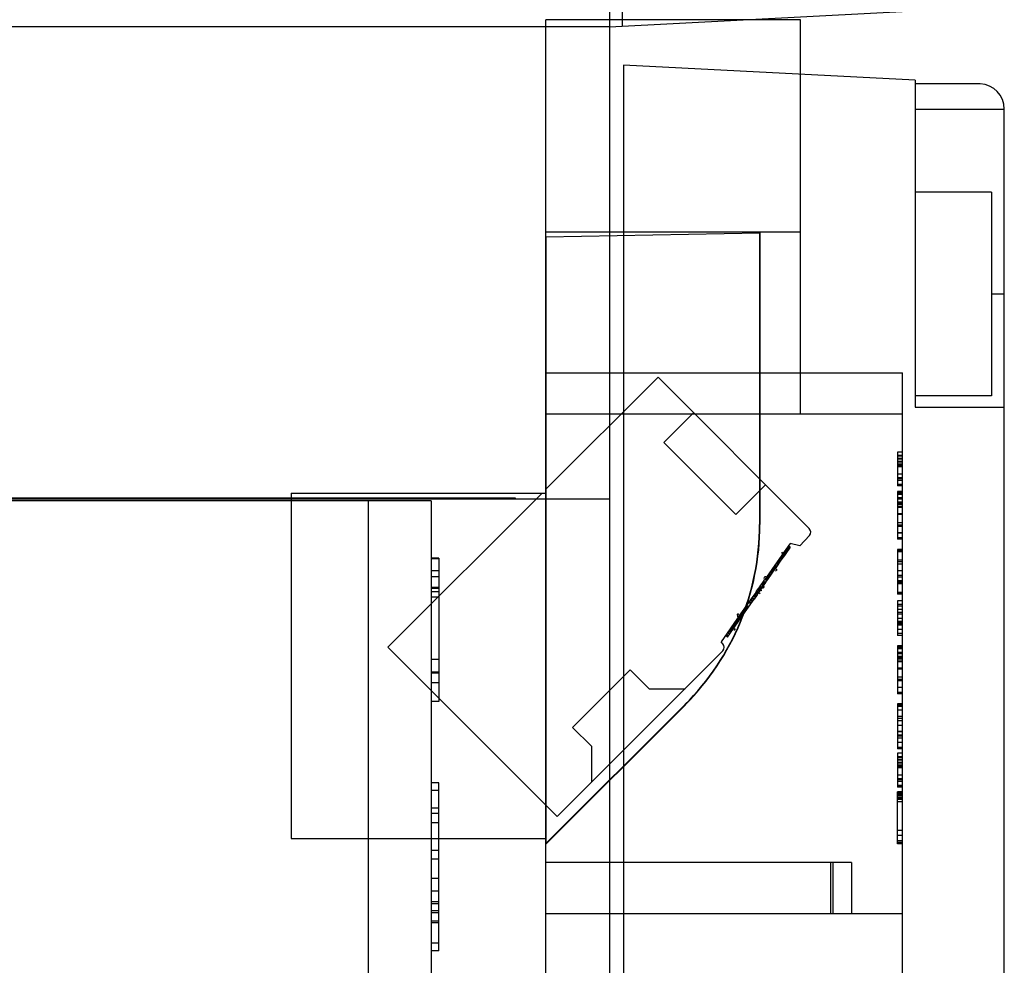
# Model space of a CAD drawing. Header units: millimetres. Extents: x 61 to 294, y 40 to 451.
# Tile 5 of 6: x 248 to 286, y 235 to 272. Entities that reach past the tile are written whole.
import ezdxf

# ---------------------------------------------------------------- set-up
doc = ezdxf.new("R2010")
doc.units = ezdxf.units.MM
doc.header["$LTSCALE"] = 31.926874
doc.layers.get('0').update_dxf_attribs({"linetype": 'CONTINUOUS'})

msp = doc.modelspace()

# ---------------------------------------------------------------- linework, layer by layer
at = {"color": 7, "linetype": 'Continuous'}
for p, q in [((270.952, 415.746), (270.952, 156.496)), ((271.452, 415.746), (271.452, 271.823)), ((270.952, 271.796), (286.452, 272.609)), ((278.452, 272.063), (268.452, 272.063)), ((268.452, 207.621), (268.452, 272.063)), ((278.452, 256.596), (278.452, 272.063)), ((270.952, 271.796), (219.952, 271.796)), ((282.952, 269.694), (271.493, 270.294)), ((271.493, 270.294), (271.493, 155.144)), ((282.952, 269.694), (282.952, 256.852)), ((285.505, 269.56), (282.952, 269.56)), ((282.952, 268.561), (286.452, 268.561)), ((286.452, 46.531), (286.452, 268.561)), ((285.952, 265.296), (282.952, 265.296)), ((285.952, 265.296), (285.952, 257.297)), ((278.452, 263.724), (268.452, 263.724)), ((268.452, 263.55), (276.857, 263.696)), ((276.84, 263.696), (276.857, 263.696)), ((276.84, 263.696), (276.84, 252.239)), ((276.857, 263.696), (276.857, 252.239)), ((268.452, 263.55), (268.457, 263.55)), ((268.457, 239.696), (268.457, 263.55)), ((286.452, 261.296), (285.952, 261.296)), ((268.452, 258.196), (282.452, 258.196)), ((272.854, 258.028), (268.452, 253.627)), ((278.79, 252.091), (272.854, 258.028)), ((282.452, 211.296), (282.452, 258.196)), ((285.952, 257.296), (282.952, 257.296)), ((282.952, 256.852), (286.452, 256.852)), ((268.452, 256.596), (282.452, 256.596)), ((274.247, 256.635), (273.08, 255.468)), ((275.908, 252.64), (273.08, 255.468)), ((282.452, 255.092), (282.252, 255.092)), ((282.252, 255.092), (282.252, 253.758)), ((282.252, 254.962), (282.452, 254.962)), ((282.252, 254.937), (282.452, 254.937)), ((282.452, 254.933), (282.252, 254.933)), ((282.252, 254.854), (282.452, 254.854)), ((282.252, 254.821), (282.452, 254.821)), ((282.452, 254.718), (282.252, 254.718)), ((282.252, 254.703), (282.452, 254.703)), ((282.252, 254.629), (282.452, 254.629)), ((282.452, 254.587), (282.252, 254.587)), ((282.252, 254.544), (282.452, 254.544)), ((282.452, 254.536), (282.252, 254.536)), ((282.252, 254.522), (282.452, 254.522)), ((282.252, 254.236), (282.452, 254.236)), ((282.452, 254.078), (282.252, 254.078)), ((282.252, 254.048), (282.452, 254.048)), ((282.452, 254.042), (282.252, 254.042)), ((277.075, 253.806), (275.908, 252.64)), ((282.252, 253.988), (282.452, 253.988)), ((282.452, 253.977), (282.252, 253.977)), ((282.452, 253.816), (282.252, 253.816)), ((282.252, 253.813), (282.452, 253.813)), ((282.452, 253.758), (282.252, 253.758)), ((246.502, 253.296), (267.246, 253.296)), ((258.452, 253.474), (268.452, 253.474)), ((258.452, 253.474), (258.452, 239.906)), ((261.473, 253.296), (261.473, 253.245)), ((268.3, 253.474), (262.247, 247.421)), ((263.952, 253.245), (263.952, 253.296)), ((267.246, 253.296), (267.246, 253.245)), ((282.452, 253.544), (282.252, 253.544)), ((282.252, 253.544), (282.252, 251.664)), ((282.252, 253.515), (282.452, 253.515)), ((282.252, 253.462), (282.452, 253.462)), ((282.252, 253.44), (282.452, 253.44)), ((282.252, 253.437), (282.452, 253.437)), ((282.252, 253.303), (282.452, 253.303)), ((270.952, 253.245), (219.952, 253.245)), ((263.952, 253.174), (219.952, 253.174)), ((261.473, 253.174), (261.473, 207.296)), ((263.952, 253.174), (263.952, 207.296)), ((282.452, 253.237), (282.252, 253.237)), ((282.252, 253.137), (282.452, 253.137)), ((282.252, 253.129), (282.452, 253.129)), ((282.252, 253.086), (282.452, 253.086)), ((282.452, 253.066), (282.252, 253.066)), ((282.252, 253.037), (282.452, 253.037)), ((282.252, 252.959), (282.452, 252.959)), ((282.252, 252.928), (282.452, 252.928)), ((282.452, 252.669), (282.252, 252.669)), ((282.452, 252.633), (282.252, 252.633)), ((276.84, 252.239), (276.857, 252.239)), ((282.452, 252.313), (282.252, 252.313)), ((282.252, 252.236), (282.452, 252.236)), ((282.252, 252.227), (282.452, 252.227)), ((282.452, 252.17), (282.252, 252.17)), ((278.796, 251.815), (278.419, 251.402)), ((282.252, 251.928), (282.452, 251.928)), ((282.252, 251.92), (282.452, 251.92)), ((282.252, 251.73), (282.452, 251.73)), ((278.039, 251.504), (277.774, 251.125)), ((277.856, 251.068), (278.052, 251.349)), ((277.997, 251.27), (277.915, 251.327)), ((277.999, 251.273), (277.917, 251.331)), ((277.919, 251.333), (278.001, 251.276)), ((278.006, 251.284), (277.924, 251.341)), ((278.028, 251.314), (277.946, 251.371)), ((278.03, 251.317), (277.948, 251.374)), ((277.949, 251.376), (278.031, 251.318)), ((277.955, 251.384), (278.036, 251.327)), ((278.052, 251.349), (277.97, 251.406)), ((278.419, 251.402), (278.039, 251.504)), ((282.452, 251.664), (282.252, 251.664)), ((277.71, 251.035), (277.111, 250.18)), ((277.725, 250.882), (277.643, 250.939)), ((277.728, 250.886), (277.646, 250.944)), ((277.732, 250.892), (277.65, 250.949)), ((277.656, 250.958), (277.738, 250.9)), ((277.744, 250.908), (277.662, 250.965)), ((277.746, 250.911), (277.664, 250.968)), ((277.668, 250.975), (277.75, 250.917)), ((277.681, 250.993), (277.763, 250.935)), ((277.683, 250.996), (277.765, 250.939)), ((277.768, 250.943), (277.686, 251.001)), ((277.688, 251.003), (277.77, 250.945)), ((277.774, 250.952), (277.692, 251.009)), ((277.776, 250.954), (277.694, 251.012)), ((277.695, 250.839), (277.779, 250.958)), ((277.779, 250.958), (277.697, 251.016)), ((277.785, 250.967), (277.703, 251.025)), ((277.788, 250.971), (277.706, 251.028)), ((277.774, 251.125), (277.71, 251.035)), ((277.795, 250.981), (277.713, 251.039)), ((277.714, 251.041), (277.796, 250.983)), ((277.798, 250.986), (277.716, 251.044)), ((277.747, 251.144), (277.723, 251.161)), ((277.804, 250.995), (277.723, 251.053)), ((277.807, 250.998), (277.725, 251.056)), ((277.726, 251.057), (277.808, 251)), ((277.809, 251.001), (277.727, 251.059)), ((277.728, 251.06), (277.81, 251.003)), ((277.812, 251.006), (277.73, 251.063)), ((277.735, 251.07), (277.817, 251.013)), ((277.819, 251.016), (277.737, 251.073)), ((277.83, 251.032), (277.748, 251.089)), ((277.832, 251.034), (277.75, 251.091)), ((277.838, 251.043), (277.756, 251.1)), ((277.842, 251.048), (277.76, 251.105)), ((277.767, 251.116), (277.849, 251.059)), ((277.85, 251.06), (277.768, 251.117)), ((277.774, 251.125), (277.856, 251.068)), ((277.778, 251.132), (277.86, 251.075)), ((277.779, 250.958), (277.792, 250.977)), ((277.862, 251.077), (277.78, 251.135)), ((277.792, 250.977), (277.856, 251.068)), ((277.875, 251.095), (277.793, 251.153)), ((277.876, 251.097), (277.794, 251.154)), ((277.888, 251.115), (277.806, 251.172)), ((277.893, 251.122), (277.812, 251.18)), ((277.907, 251.141), (277.825, 251.198)), ((277.851, 251.236), (277.933, 251.179)), ((277.934, 251.181), (277.852, 251.238)), ((277.941, 251.191), (277.859, 251.248)), ((277.948, 251.199), (277.866, 251.257)), ((277.958, 251.214), (277.876, 251.272)), ((277.961, 251.219), (277.879, 251.276)), ((277.899, 251.304), (277.981, 251.247)), ((277.984, 251.252), (277.902, 251.309)), ((277.986, 251.255), (277.904, 251.312)), ((277.989, 251.259), (277.907, 251.316)), ((282.452, 251.264), (282.252, 251.264)), ((282.252, 251.264), (282.252, 249.502)), ((282.252, 251.249), (282.452, 251.249)), ((282.252, 251.195), (282.452, 251.195)), ((282.252, 251.188), (282.452, 251.188)), ((264.252, 250.922), (263.952, 250.922)), ((264.252, 250.896), (263.952, 250.896)), ((264.252, 250.922), (264.252, 245.296)), ((277.465, 250.51), (277.383, 250.567)), ((277.387, 250.574), (277.469, 250.516)), ((277.478, 250.528), (277.396, 250.586)), ((277.48, 250.532), (277.398, 250.589)), ((277.409, 250.605), (277.491, 250.548)), ((277.416, 250.615), (277.498, 250.558)), ((277.426, 250.629), (277.508, 250.571)), ((277.529, 250.601), (277.447, 250.658)), ((277.567, 250.656), (277.485, 250.713)), ((277.49, 250.721), (277.572, 250.663)), ((277.492, 250.549), (277.695, 250.839)), ((277.497, 250.73), (277.578, 250.672)), ((277.586, 250.684), (277.504, 250.741)), ((277.506, 250.744), (277.588, 250.686)), ((277.607, 250.713), (277.525, 250.77)), ((277.611, 250.719), (277.529, 250.776)), ((277.617, 250.727), (277.535, 250.784)), ((277.538, 250.789), (277.62, 250.732)), ((277.541, 250.794), (277.623, 250.736)), ((277.626, 250.74), (277.544, 250.797)), ((277.628, 250.743), (277.546, 250.801)), ((277.632, 250.748), (277.55, 250.806)), ((277.567, 250.831), (277.649, 250.774)), ((277.571, 250.836), (277.653, 250.779)), ((277.572, 250.838), (277.654, 250.78)), ((277.579, 250.848), (277.661, 250.79)), ((277.665, 250.796), (277.583, 250.854)), ((277.668, 250.8), (277.586, 250.858)), ((277.674, 250.808), (277.592, 250.866)), ((277.711, 250.861), (277.629, 250.919)), ((277.714, 250.866), (277.632, 250.923)), ((277.715, 250.867), (277.633, 250.925)), ((277.718, 250.872), (277.636, 250.929)), ((277.721, 250.875), (277.639, 250.933)), ((282.452, 250.84), (282.252, 250.84)), ((282.452, 250.772), (282.252, 250.772)), ((282.252, 250.703), (282.452, 250.703)), ((264.252, 250.422), (263.952, 250.422)), ((264.252, 250.189), (263.952, 250.189)), ((277.111, 250.18), (277.033, 250.068)), ((277.182, 250.106), (277.1, 250.163)), ((277.191, 250.119), (277.109, 250.176)), ((277.192, 250.121), (277.11, 250.178)), ((277.193, 250.122), (277.111, 250.18)), ((277.223, 250.165), (277.142, 250.223)), ((277.241, 250.19), (277.159, 250.248)), ((277.256, 250.211), (277.174, 250.269)), ((277.27, 250.232), (277.188, 250.289)), ((277.274, 250.238), (277.192, 250.295)), ((277.197, 250.128), (277.456, 250.497)), ((277.284, 250.252), (277.202, 250.31)), ((277.287, 250.256), (277.205, 250.313)), ((277.29, 250.26), (277.208, 250.318)), ((277.297, 250.271), (277.215, 250.328)), ((277.332, 250.32), (277.25, 250.378)), ((277.333, 250.322), (277.251, 250.379)), ((277.367, 250.371), (277.285, 250.428)), ((277.372, 250.377), (277.29, 250.435)), ((277.302, 250.452), (277.384, 250.394)), ((277.386, 250.398), (277.304, 250.455)), ((277.389, 250.402), (277.307, 250.459)), ((277.396, 250.411), (277.314, 250.469)), ((277.396, 250.412), (277.314, 250.469)), ((277.406, 250.426), (277.324, 250.483)), ((277.414, 250.438), (277.332, 250.495)), ((277.433, 250.465), (277.351, 250.523)), ((277.438, 250.472), (277.356, 250.529)), ((277.446, 250.483), (277.364, 250.54)), ((277.448, 250.486), (277.366, 250.543)), ((277.456, 250.497), (277.492, 250.549)), ((282.252, 250.433), (282.452, 250.433)), ((282.252, 250.25), (282.452, 250.25)), ((282.252, 250.192), (282.452, 250.192)), ((276.796, 249.729), (276.83, 249.777)), ((276.807, 249.57), (277.083, 249.964)), ((276.911, 249.719), (276.829, 249.776)), ((276.83, 249.777), (276.862, 249.823)), ((276.929, 249.744), (276.847, 249.802)), ((276.93, 249.747), (276.848, 249.804)), ((276.939, 249.759), (276.857, 249.817)), ((276.94, 249.761), (276.858, 249.818)), ((276.942, 249.764), (276.86, 249.821)), ((276.862, 249.823), (276.964, 249.97)), ((276.944, 249.766), (276.862, 249.823)), ((276.945, 249.768), (276.863, 249.825)), ((276.865, 249.829), (276.947, 249.771)), ((276.99, 249.832), (276.908, 249.889)), ((276.936, 249.93), (277.018, 249.872)), ((277.024, 249.88), (276.942, 249.938)), ((277.026, 249.883), (276.944, 249.941)), ((276.964, 249.97), (277.033, 250.068)), ((277.046, 249.912), (276.964, 249.97)), ((277.047, 249.914), (276.965, 249.971)), ((277.048, 249.915), (276.966, 249.973)), ((277.051, 249.919), (276.969, 249.976)), ((277.066, 249.94), (276.984, 249.997)), ((277.07, 249.946), (276.988, 250.003)), ((277.07, 249.947), (276.989, 250.004)), ((277.078, 249.957), (276.996, 250.015)), ((277.131, 250.033), (277.049, 250.09)), ((277.133, 250.036), (277.051, 250.093)), ((277.153, 250.065), (277.072, 250.123)), ((277.164, 250.08), (277.082, 250.138)), ((277.083, 249.964), (277.09, 249.975)), ((277.09, 249.975), (277.197, 250.128)), ((282.452, 250.033), (282.252, 250.033)), ((282.452, 249.997), (282.252, 249.997)), ((282.452, 249.966), (282.252, 249.966)), ((282.252, 249.933), (282.452, 249.933)), ((282.252, 249.926), (282.452, 249.926)), ((264.252, 249.771), (263.952, 249.771)), ((264.252, 249.73), (263.952, 249.73)), ((263.952, 249.611), (264.252, 249.611)), ((264.252, 249.396), (263.952, 249.396)), ((276.689, 249.576), (276.536, 249.358)), ((276.675, 249.382), (276.593, 249.439)), ((276.689, 249.402), (276.607, 249.459)), ((276.7, 249.418), (276.618, 249.475)), ((276.62, 249.477), (276.701, 249.42)), ((276.741, 249.476), (276.624, 249.309)), ((276.764, 249.51), (276.682, 249.567)), ((276.765, 249.511), (276.683, 249.568)), ((276.767, 249.514), (276.685, 249.571)), ((276.689, 249.576), (276.726, 249.629)), ((276.771, 249.519), (276.689, 249.576)), ((276.776, 249.526), (276.694, 249.583)), ((276.777, 249.527), (276.695, 249.585)), ((276.723, 249.625), (276.805, 249.568)), ((276.806, 249.569), (276.724, 249.626)), ((276.726, 249.629), (276.758, 249.675)), ((276.808, 249.572), (276.726, 249.629)), ((276.741, 249.476), (276.807, 249.57)), ((276.839, 249.616), (276.757, 249.673)), ((276.758, 249.675), (276.796, 249.729)), ((276.842, 249.621), (276.76, 249.678)), ((276.848, 249.629), (276.766, 249.686)), ((276.849, 249.63), (276.767, 249.688)), ((276.878, 249.672), (276.796, 249.729)), ((276.808, 249.572), (276.869, 249.529)), ((276.896, 249.698), (276.814, 249.755)), ((276.902, 249.707), (276.82, 249.764)), ((276.917, 249.661), (276.844, 249.711)), ((276.9, 249.657), (276.92, 249.643)), ((282.452, 249.571), (282.252, 249.571)), ((282.252, 249.563), (282.452, 249.563)), ((282.452, 249.502), (282.252, 249.502)), ((276.536, 249.358), (276.096, 248.73)), ((276.187, 248.685), (276.624, 249.309)), ((276.372, 248.949), (276.29, 249.006)), ((276.381, 248.962), (276.299, 249.02)), ((276.395, 248.982), (276.313, 249.04)), ((276.411, 249.006), (276.329, 249.063)), ((276.339, 249.077), (276.421, 249.02)), ((276.498, 249.13), (276.416, 249.187)), ((276.499, 249.131), (276.417, 249.188)), ((276.446, 249.23), (276.528, 249.173)), ((276.559, 249.216), (276.477, 249.273)), ((276.567, 249.228), (276.485, 249.285)), ((276.5, 249.307), (276.582, 249.25)), ((276.616, 249.298), (276.534, 249.355)), ((276.536, 249.358), (276.618, 249.301)), ((276.62, 249.304), (276.538, 249.361)), ((276.634, 249.323), (276.552, 249.381)), ((282.452, 249.247), (282.252, 249.247)), ((282.252, 249.247), (282.252, 247.889)), ((282.452, 249.1), (282.252, 249.1)), ((282.252, 249.05), (282.452, 249.05)), ((276.096, 248.73), (275.952, 248.524)), ((276.021, 248.623), (276.103, 248.566)), ((276.104, 248.567), (276.022, 248.624)), ((276.113, 248.58), (276.031, 248.637)), ((276.034, 248.467), (276.187, 248.685)), ((276.048, 248.661), (276.13, 248.603)), ((276.133, 248.608), (276.051, 248.666)), ((276.057, 248.674), (276.139, 248.617)), ((276.145, 248.626), (276.064, 248.683)), ((276.147, 248.628), (276.065, 248.686)), ((276.173, 248.665), (276.091, 248.722)), ((276.175, 248.668), (276.093, 248.725)), ((276.179, 248.673), (276.097, 248.731)), ((276.183, 248.679), (276.101, 248.737)), ((276.187, 248.685), (276.105, 248.743)), ((276.19, 248.689), (276.108, 248.746)), ((276.197, 248.7), (276.115, 248.757)), ((276.207, 248.714), (276.125, 248.771)), ((276.213, 248.723), (276.131, 248.78)), ((276.216, 248.727), (276.134, 248.784)), ((276.221, 248.734), (276.139, 248.791)), ((276.162, 248.824), (276.244, 248.766)), ((276.168, 248.832), (276.249, 248.774)), ((276.257, 248.785), (276.175, 248.843)), ((276.199, 248.877), (276.281, 248.819)), ((276.293, 248.837), (276.211, 248.894)), ((276.307, 248.856), (276.225, 248.913)), ((276.309, 248.859), (276.227, 248.917)), ((276.229, 248.919), (276.311, 248.862)), ((276.239, 248.934), (276.321, 248.877)), ((276.267, 248.974), (276.349, 248.916)), ((276.352, 248.921), (276.27, 248.979)), ((276.365, 248.939), (276.283, 248.996)), ((276.368, 248.944), (276.286, 249.002)), ((282.252, 248.917), (282.452, 248.917)), ((282.252, 248.798), (282.452, 248.798)), ((282.252, 248.734), (282.452, 248.734)), ((275.952, 248.524), (275.328, 247.633)), ((275.829, 248.174), (275.747, 248.232)), ((275.831, 248.176), (275.749, 248.234)), ((275.835, 248.182), (275.753, 248.239)), ((275.754, 248.241), (275.836, 248.184)), ((275.848, 248.201), (275.766, 248.258)), ((275.852, 248.207), (275.771, 248.265)), ((275.785, 248.285), (275.867, 248.228)), ((275.882, 248.249), (275.8, 248.307)), ((275.891, 248.262), (275.809, 248.32)), ((275.895, 248.268), (275.813, 248.326)), ((275.907, 248.286), (275.825, 248.343)), ((275.827, 248.346), (275.909, 248.288)), ((275.916, 248.298), (275.834, 248.355)), ((275.856, 248.212), (276.034, 248.467)), ((275.86, 248.393), (275.942, 248.336)), ((275.866, 248.401), (275.948, 248.344)), ((275.953, 248.35), (275.871, 248.408)), ((275.956, 248.355), (275.874, 248.412)), ((275.877, 248.416), (275.958, 248.359)), ((275.886, 248.429), (275.968, 248.372)), ((275.97, 248.375), (275.888, 248.433)), ((275.972, 248.378), (275.89, 248.435)), ((275.973, 248.38), (275.891, 248.437)), ((275.976, 248.384), (275.894, 248.441)), ((275.897, 248.445), (275.979, 248.388)), ((275.998, 248.416), (275.917, 248.473)), ((276.014, 248.438), (275.932, 248.496)), ((276.038, 248.473), (275.956, 248.53)), ((276.042, 248.479), (275.96, 248.536)), ((275.976, 248.558), (276.058, 248.501)), ((275.98, 248.564), (276.062, 248.506)), ((276.066, 248.513), (275.984, 248.57)), ((275.993, 248.582), (276.075, 248.525)), ((275.994, 248.584), (276.076, 248.526)), ((276.005, 248.599), (276.087, 248.542)), ((276.09, 248.547), (276.008, 248.604)), ((276.093, 248.551), (276.011, 248.608)), ((282.452, 248.557), (282.252, 248.557)), ((282.452, 248.548), (282.252, 248.548)), ((282.252, 248.45), (282.452, 248.45)), ((282.252, 248.397), (282.452, 248.397)), ((282.452, 248.383), (282.252, 248.383)), ((282.252, 248.367), (282.452, 248.367)), ((282.252, 248.312), (282.452, 248.312)), ((282.252, 248.307), (282.452, 248.307)), ((275.584, 247.824), (275.502, 247.882)), ((275.593, 247.836), (275.511, 247.894)), ((275.596, 247.841), (275.514, 247.898)), ((275.605, 247.854), (275.523, 247.912)), ((275.61, 247.861), (275.528, 247.918)), ((275.613, 247.865), (275.531, 247.923)), ((275.544, 247.941), (275.626, 247.884)), ((275.659, 247.931), (275.577, 247.989)), ((275.584, 247.824), (275.823, 248.165)), ((275.668, 247.944), (275.586, 248.001)), ((275.67, 247.947), (275.588, 248.005)), ((275.599, 248.019), (275.681, 247.962)), ((275.71, 248.004), (275.628, 248.062)), ((275.711, 248.005), (275.629, 248.063)), ((275.714, 248.009), (275.632, 248.067)), ((275.715, 248.011), (275.633, 248.069)), ((275.727, 248.028), (275.645, 248.085)), ((275.754, 248.067), (275.672, 248.125)), ((275.761, 248.076), (275.679, 248.134)), ((275.762, 248.079), (275.681, 248.136)), ((275.688, 248.146), (275.769, 248.089)), ((275.776, 248.099), (275.694, 248.156)), ((275.778, 248.101), (275.696, 248.159)), ((275.799, 248.131), (275.717, 248.188)), ((275.72, 248.193), (275.802, 248.135)), ((275.741, 248.223), (275.823, 248.166)), ((275.823, 248.165), (275.856, 248.212)), ((282.252, 248.13), (282.452, 248.13)), ((282.452, 247.957), (282.252, 247.957)), ((282.452, 247.889), (282.252, 247.889)), ((275.399, 247.563), (275.328, 247.633)), ((282.452, 247.476), (282.252, 247.476)), ((282.252, 247.476), (282.252, 245.596)), ((268.894, 240.774), (262.247, 247.421)), ((275.399, 247.28), (268.894, 240.774)), ((282.252, 247.447), (282.452, 247.447)), ((282.252, 247.394), (282.452, 247.394)), ((282.252, 247.372), (282.452, 247.372)), ((282.252, 247.369), (282.452, 247.369)), ((282.252, 247.235), (282.452, 247.235)), ((282.452, 247.169), (282.252, 247.169)), ((264.252, 246.941), (263.952, 246.941)), ((282.252, 247.068), (282.452, 247.068)), ((282.252, 247.061), (282.452, 247.061)), ((282.252, 247.018), (282.452, 247.018)), ((282.452, 246.998), (282.252, 246.998)), ((282.252, 246.969), (282.452, 246.969)), ((282.252, 246.891), (282.452, 246.891)), ((282.252, 246.86), (282.452, 246.86)), ((264.252, 246.441), (263.952, 246.441)), ((263.952, 246.419), (264.252, 246.419)), ((269.502, 244.268), (271.765, 246.53)), ((271.765, 246.53), (272.5, 245.795)), ((282.452, 246.601), (282.252, 246.601)), ((282.452, 246.565), (282.252, 246.565)), ((264.252, 246.021), (263.952, 246.021)), ((282.452, 246.244), (282.252, 246.244)), ((282.252, 246.168), (282.452, 246.168)), ((282.252, 246.159), (282.452, 246.159)), ((282.452, 246.101), (282.252, 246.101)), ((272.5, 245.795), (273.914, 245.795)), ((282.252, 245.86), (282.452, 245.86)), ((282.252, 245.852), (282.452, 245.852)), ((282.252, 245.661), (282.452, 245.661)), ((282.452, 245.596), (282.252, 245.596)), ((264.252, 245.296), (263.952, 245.296)), ((273.911, 245.167), (268.452, 239.709)), ((268.457, 239.696), (273.928, 245.167)), ((273.928, 245.167), (273.911, 245.167)), ((282.452, 245.2), (282.252, 245.2)), ((282.252, 245.2), (282.252, 243.438)), ((282.252, 245.181), (282.452, 245.181)), ((282.252, 245.131), (282.452, 245.131)), ((282.252, 245.112), (282.452, 245.112)), ((282.452, 244.952), (282.252, 244.952)), ((282.452, 244.707), (282.252, 244.707)), ((282.252, 244.636), (282.452, 244.636)), ((282.252, 244.548), (282.452, 244.548)), ((282.252, 244.368), (282.452, 244.368)), ((270.237, 243.532), (269.502, 244.268)), ((282.252, 244.129), (282.452, 244.129)), ((282.252, 244.115), (282.452, 244.115)), ((282.452, 243.973), (282.252, 243.973)), ((282.452, 243.932), (282.252, 243.932)), ((282.252, 243.865), (282.452, 243.865)), ((282.452, 243.682), (282.252, 243.682)), ((270.237, 243.532), (270.237, 242.118)), ((282.252, 243.501), (282.452, 243.501)), ((282.452, 243.438), (282.252, 243.438)), ((282.452, 243.267), (282.252, 243.267)), ((282.252, 243.267), (282.252, 241.933)), ((282.252, 243.137), (282.452, 243.137)), ((282.252, 243.112), (282.452, 243.112)), ((282.452, 243.108), (282.252, 243.108)), ((282.252, 243.029), (282.452, 243.029)), ((282.252, 242.996), (282.452, 242.996)), ((282.452, 242.893), (282.252, 242.893)), ((282.252, 242.878), (282.452, 242.878)), ((282.252, 242.804), (282.452, 242.804)), ((282.452, 242.762), (282.252, 242.762)), ((282.252, 242.719), (282.452, 242.719)), ((282.452, 242.711), (282.252, 242.711)), ((282.252, 242.697), (282.452, 242.697)), ((264.252, 242.096), (263.952, 242.096)), ((264.252, 235.496), (264.252, 242.096)), ((282.252, 242.411), (282.452, 242.411)), ((282.452, 242.253), (282.252, 242.253)), ((282.252, 242.223), (282.452, 242.223)), ((282.452, 242.217), (282.252, 242.217)), ((282.252, 242.163), (282.452, 242.163)), ((282.452, 242.152), (282.252, 242.152)), ((264.252, 241.796), (263.952, 241.796)), ((282.452, 241.991), (282.252, 241.991)), ((282.252, 241.988), (282.452, 241.988)), ((282.452, 241.933), (282.252, 241.933)), ((282.452, 241.743), (282.252, 241.743)), ((282.252, 239.696), (282.252, 241.743)), ((282.452, 241.699), (282.252, 241.699)), ((282.452, 241.677), (282.252, 241.677)), ((282.452, 241.636), (282.252, 241.636)), ((282.452, 241.594), (282.252, 241.594)), ((282.452, 241.534), (282.252, 241.534)), ((282.252, 241.533), (282.452, 241.533)), ((282.452, 241.487), (282.252, 241.487)), ((282.452, 241.446), (282.252, 241.446)), ((282.452, 241.35), (282.252, 241.35)), ((264.252, 241.096), (263.952, 241.096)), ((263.952, 240.91), (264.252, 240.91)), ((264.252, 240.527), (263.952, 240.527)), ((282.252, 240.234), (282.452, 240.234)), ((258.452, 239.906), (268.452, 239.906)), ((282.452, 240.026), (282.252, 240.026)), ((282.252, 239.838), (282.452, 239.838)), ((282.252, 239.772), (282.452, 239.772)), ((282.252, 239.73), (282.452, 239.73)), ((264.252, 239.437), (263.952, 239.437)), ((268.452, 239.696), (268.457, 239.696)), ((282.452, 239.696), (282.252, 239.696)), ((264.252, 239.096), (263.952, 239.096)), ((280.452, 238.963), (268.452, 238.963)), ((279.622, 238.963), (279.622, 236.963)), ((279.722, 238.963), (279.722, 236.963)), ((280.452, 238.963), (280.452, 236.963)), ((264.252, 238.346), (263.952, 238.346)), ((264.252, 237.846), (263.952, 237.846)), ((264.252, 237.421), (263.952, 237.421)), ((264.252, 237.346), (263.952, 237.346)), ((264.252, 237.066), (263.952, 237.066)), ((264.252, 236.996), (263.952, 236.996)), ((263.952, 236.683), (264.252, 236.683)), ((268.452, 236.963), (282.452, 236.963)), ((264.252, 236.596), (263.952, 236.596)), ((264.252, 235.796), (263.952, 235.796)), ((264.252, 235.496), (263.952, 235.496))]:
    msp.add_line(p, q, dxfattribs=at)
for centre, radius, start, end in [((285.452, 268.561), 1, 0, 87), ((266.84, 252.239), 10, 315.0011, 359.9993), ((266.856, 252.239), 10, 315.0013, 359.9992), ((278.649, 251.95), 0.2, 317.5, 45), ((275.582, 248.359), 0.619, 30.3228, 34.2616), ((275.258, 247.421), 0.2, 315, 45)]:
    msp.add_arc(centre, radius, start, end, dxfattribs=at)
for points, knots in [([(277.754, 251.091), (277.751, 251.116), (277.696, 251.18), (277.761, 251.14), (277.758, 251.11), (277.752, 251.095)], [0, 0, 0, 0, 0.493613, 0.690508, 1, 1, 1, 1]), ([(277.024, 250.122), (277.037, 250.151), (277.044, 250.229), (277.09, 250.192), (277.104, 250.184), (277.111, 250.18)], [0, 0, 0, 0, 0.645291, 0.822312, 1, 1, 1, 1]), ([(277.465, 250.51), (277.475, 250.502), (277.491, 250.485), (277.55, 250.455), (277.489, 250.421), (277.465, 250.411)], [0, 0, 0, 0, 0.249528, 0.498664, 1, 1, 1, 1]), ([(276.971, 249.804), (276.964, 249.825), (276.953, 249.868), (276.943, 249.911), (276.938, 249.933)], [0, 0, 0, 0, 0.491049, 1, 1, 1, 1]), ([(276.944, 249.766), (276.951, 249.761), (276.965, 249.754), (277.01, 249.717), (277.018, 249.794), (277.03, 249.823)], [0, 0, 0, 0, 0.1777, 0.354746, 1, 1, 1, 1]), ([(276.703, 249.423), (276.7, 249.448), (276.695, 249.499), (276.691, 249.55), (276.689, 249.576)], [0, 0, 0, 0, 0.491305, 1, 1, 1, 1]), ([(276.844, 249.711), (276.858, 249.689), (276.876, 249.679), (276.926, 249.632), (276.917, 249.655), (276.917, 249.661)], [0, 0, 0, 0, 0.636003, 0.848084, 1, 1, 1, 1]), ([(275.989, 248.613), (275.992, 248.654), (275.947, 248.769), (276.06, 248.698), (276.023, 248.638), (276.009, 248.605)], [0, 0, 0, 0, 0.446677, 0.614193, 1, 1, 1, 1]), ([(276.187, 248.685), (276.18, 248.69), (276.165, 248.7), (276.139, 248.724), (276.108, 248.717), (276.094, 248.708)], [0, 0, 0, 0, 0.254002, 0.507394, 1, 1, 1, 1]), ([(275.829, 248.174), (275.839, 248.167), (275.854, 248.151), (275.91, 248.124), (275.854, 248.092), (275.832, 248.084)], [0, 0, 0, 0, 0.2553, 0.510268, 1, 1, 1, 1])]:
    msp.add_open_spline(points, degree=3, knots=knots, dxfattribs=at)

doc.saveas('drawing.dxf')
